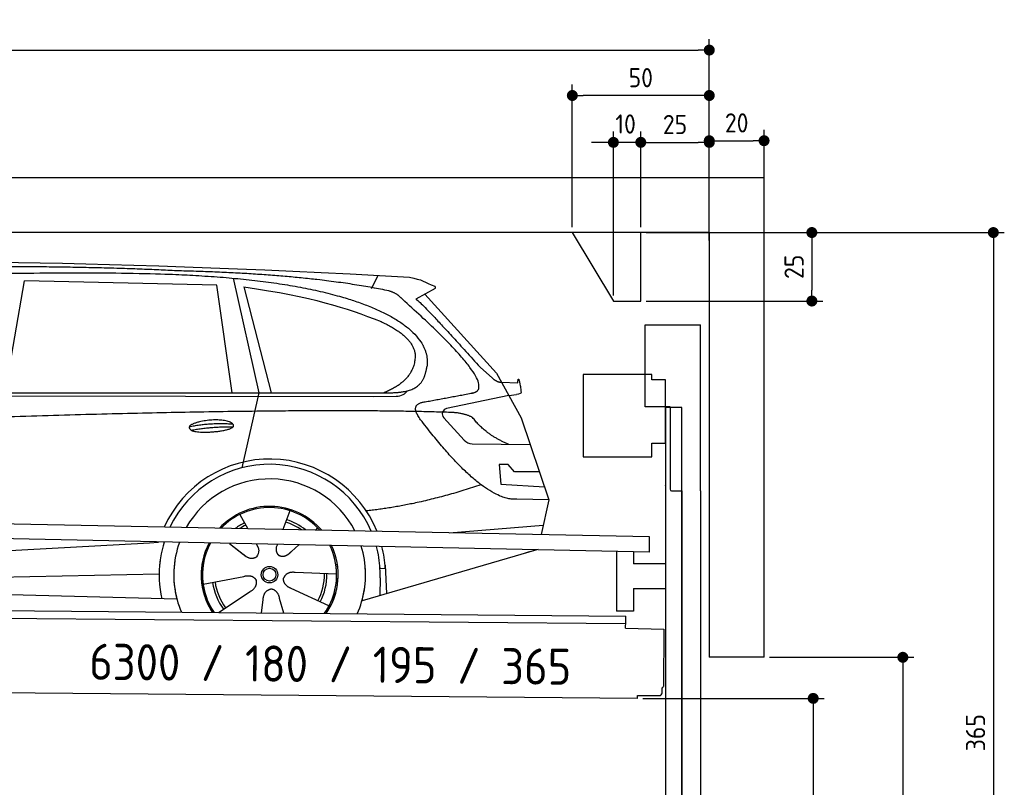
# Model space of a CAD drawing. Header units: millimetres. Extents: x -411 to 6777, y 0 to 6427.
# Tile 6 of 6: x 3183 to 6777, y 3626 to 6427. Entities that reach past the tile are written whole.
import ezdxf

# ---------------------------------------------------------------- set-up
doc = ezdxf.new("R2010")
doc.units = ezdxf.units.MM
doc.layers.add('4', color=3, linetype='Continuous')
for name, color, linetype, lineweight in [('car', 10, 'Continuous', 25), ('Freiraum', 7, 'Continuous', 25), ('Gebäude', 7, 'Continuous', 25), ('Logo', 7, 'Continuous', 25), ('Plattform', 7, 'Continuous', 25), ('Ständer vorne', 7, 'Continuous', 25), ('Tor', 200, 'Continuous', 25)]:
    doc.layers.add(name, color=color, linetype=linetype, lineweight=lineweight)
doc.styles.get("Standard").update_dxf_attribs({"font": 'ISOCP.SHX'})
doc.dimstyles.new('GEN-ISO', dxfattribs={"dimscale": 20, "dimtxt": 3.5, "dimasz": 2, "dimexe": 2, "dimexo": 1, "dimgap": 1.5, "dimtad": 1, "dimdec": 1, "dimlfac": 0.1, "dimdsep": 46, "dimtxsty": 'STANDARD', "dimblk": 'PUNKT', "dimcen": 2, "dimclrd": 256, "dimclre": 256, "dimclrt": 2, "dimadec": 0, "dimazin": 0, "dimtp": 0.1, "dimtm": 0.1, "dimtfac": 0.71, "dimtdec": 1, "dimtmove": 2, "dimatfit": 3, "dimldrblk": 'PUNKT', "dimfxl": 2, "dimtolj": 1, "dimarcsym": 0})

# ---------------------------------------------------------------- blocks, each defined once
blk = doc.blocks.new('PUNKT')
at = {"layer": '4', "color": 0, "linetype": 'ByBlock'}
blk.add_line((-0.5, 0), (-1, 0), dxfattribs=at)
at = {"layer": '4', "color": 0, "linetype": 'ByBlock', "const_width": 0.5}
blk.add_lwpolyline([(-0.25, 0, 1), (0.25, 0, 1)], format="xyb", close=True, dxfattribs=at)
blk = doc.blocks.new('*D146')
at = {"layer": '4', "lineweight": -2, "transparency": 16777216}
for p, q in [((5720, 5650), (6776.9, 5650)), ((6736.9, 5610), (6736.9, 2040)), ((6295.4, 2000), (6776.9, 2000))]:
    blk.add_line(p, q, dxfattribs=at)
at = {"layer": 'Defpoints', "color": 0, "transparency": 16777216}
for p in [(5700, 5650), (6275.4, 2000), (6736.9, 2000)]:
    blk.add_point(p, dxfattribs=at)
at = {"layer": '4', "lineweight": -2, "transparency": 16777216, "xscale": 40, "yscale": 40, "zscale": 40}
for p, rotation in [((6736.9, 5650), 90), ((6736.9, 2000), 270)]:
    blk.add_blockref('PUNKT', p, dxfattribs=dict(at, rotation=rotation))
at = {"layer": '4', "color": 2, "transparency": 16777216, "insert": (6671.9, 3825), "char_height": 70, "attachment_point": 5, "rotation": 90}
blk.add_mtext('365', dxfattribs=at)
blk = doc.blocks.new('*D148')
at = {"layer": '4', "lineweight": -2, "transparency": 16777216}
for p, q in [((5920, 4100), (6446.5, 4100)), ((6406.5, 4060), (6406.5, 2040)), ((6295.4, 2000), (6446.5, 2000))]:
    blk.add_line(p, q, dxfattribs=at)
at = {"layer": 'Defpoints', "color": 0, "transparency": 16777216}
for p in [(5900, 4100), (6275.4, 2000), (6406.5, 2000)]:
    blk.add_point(p, dxfattribs=at)
at = {"layer": '4', "lineweight": -2, "transparency": 16777216, "xscale": 40, "yscale": 40, "zscale": 40}
for p, rotation in [((6406.5, 4100), 90), ((6406.5, 2000), 270)]:
    blk.add_blockref('PUNKT', p, dxfattribs=dict(at, rotation=rotation))
at = {"layer": '4', "color": 2, "transparency": 16777216, "insert": (6341.5, 3050), "char_height": 70, "attachment_point": 5, "rotation": 90}
blk.add_mtext('H2', dxfattribs=at)
blk = doc.blocks.new('*D149')
at = {"layer": '4', "lineweight": -2, "transparency": 16777216}
for p, q in [((200, 5620.9), (200, 6355.8)), ((5700, 5820.9), (5700, 6355.8)), ((240, 6315.8), (5660, 6315.8))]:
    blk.add_line(p, q, dxfattribs=at)
at = {"layer": 'Defpoints', "color": 0, "transparency": 16777216}
for p in [(5700, 6315.8), (5700, 5800.9), (200, 5600.9)]:
    blk.add_point(p, dxfattribs=at)
at = {"layer": '4', "lineweight": -2, "transparency": 16777216, "xscale": 40, "yscale": 40, "zscale": 40, "rotation": 180}
blk.add_blockref('PUNKT', (200, 6315.8), dxfattribs=at)
at = {"layer": '4', "lineweight": -2, "transparency": 16777216, "xscale": 40, "yscale": 40, "zscale": 40}
blk.add_blockref('PUNKT', (5700, 6315.8), dxfattribs=at)
at = {"layer": '4', "color": 2, "transparency": 16777216, "insert": (2950, 6380.8), "char_height": 70, "attachment_point": 5}
blk.add_mtext('550', dxfattribs=at)
blk = doc.blocks.new('*D150')
at = {"layer": '4', "lineweight": -2, "transparency": 16777216}
for p, q in [((5457.5, 3950), (6119.3, 3950)), ((6079.3, 3910), (6079.3, 2040)), ((6099.3, 2000), (6119.3, 2000))]:
    blk.add_line(p, q, dxfattribs=at)
at = {"layer": 'Defpoints', "color": 0, "transparency": 16777216}
for p in [(5437.5, 3950), (6079.3, 2000), (6079.3, 2000)]:
    blk.add_point(p, dxfattribs=at)
at = {"layer": '4', "lineweight": -2, "transparency": 16777216, "xscale": 40, "yscale": 40, "zscale": 40}
for p, rotation in [((6079.3, 3950), 90), ((6079.3, 2000), 270)]:
    blk.add_blockref('PUNKT', p, dxfattribs=dict(at, rotation=rotation))
at = {"layer": '4', "color": 2, "transparency": 16777216, "insert": (6004.7, 2909.2), "char_height": 70, "attachment_point": 5, "rotation": 90}
blk.add_mtext('195', dxfattribs=at)
blk = doc.blocks.new('*D151')
at = {"layer": '4', "lineweight": -2, "transparency": 16777216}
for p, q in [((5450, 5821.3), (5450, 6019.1)), ((5700, 5820.9), (5700, 6019.1)), ((5490, 5979.1), (5660, 5979.1))]:
    blk.add_line(p, q, dxfattribs=at)
at = {"layer": 'Defpoints', "color": 0, "transparency": 16777216}
for p in [(5700, 5979.1), (5450, 5801.3), (5700, 5800.9)]:
    blk.add_point(p, dxfattribs=at)
at = {"layer": '4', "lineweight": -2, "transparency": 16777216, "xscale": 40, "yscale": 40, "zscale": 40, "rotation": 180}
blk.add_blockref('PUNKT', (5450, 5979.1), dxfattribs=at)
at = {"layer": '4', "lineweight": -2, "transparency": 16777216, "xscale": 40, "yscale": 40, "zscale": 40}
blk.add_blockref('PUNKT', (5700, 5979.1), dxfattribs=at)
at = {"layer": '4', "color": 2, "transparency": 16777216, "insert": (5575, 6044.2), "char_height": 70, "attachment_point": 5}
blk.add_mtext('25', dxfattribs=at)
blk = doc.blocks.new('*D152')
at = {"layer": '4', "lineweight": -2, "transparency": 16777216}
for p, q in [((5200, 5670), (5200, 6190.1)), ((5700, 5670), (5700, 6190.1)), ((5660, 6150.1), (5240, 6150.1))]:
    blk.add_line(p, q, dxfattribs=at)
at = {"layer": 'Defpoints', "color": 0, "transparency": 16777216}
for p in [(5200, 6150.1), (5200, 5650), (5700, 5650)]:
    blk.add_point(p, dxfattribs=at)
at = {"layer": '4', "lineweight": -2, "transparency": 16777216, "xscale": 40, "yscale": 40, "zscale": 40, "rotation": 180}
blk.add_blockref('PUNKT', (5200, 6150.1), dxfattribs=at)
at = {"layer": '4', "lineweight": -2, "transparency": 16777216, "xscale": 40, "yscale": 40, "zscale": 40}
blk.add_blockref('PUNKT', (5700, 6150.1), dxfattribs=at)
at = {"layer": '4', "color": 2, "transparency": 16777216, "insert": (5450, 6215.1), "char_height": 70, "attachment_point": 5}
blk.add_mtext('50', dxfattribs=at)
blk = doc.blocks.new('*D153')
at = {"layer": '4', "lineweight": -2, "transparency": 16777216}
for p, q in [((5470, 5650), (6114.4, 5650)), ((6074.4, 5610), (6074.4, 5440)), ((5470, 5400), (6114.4, 5400))]:
    blk.add_line(p, q, dxfattribs=at)
at = {"layer": 'Defpoints', "color": 0, "transparency": 16777216}
for p in [(5450, 5650), (5450, 5400), (6074.4, 5400)]:
    blk.add_point(p, dxfattribs=at)
at = {"layer": '4', "lineweight": -2, "transparency": 16777216, "xscale": 40, "yscale": 40, "zscale": 40}
for p, rotation in [((6074.4, 5650), 90), ((6074.4, 5400), 270)]:
    blk.add_blockref('PUNKT', p, dxfattribs=dict(at, rotation=rotation))
at = {"layer": '4', "color": 2, "transparency": 16777216, "insert": (6009.4, 5525), "char_height": 70, "attachment_point": 5, "rotation": 90}
blk.add_mtext('25', dxfattribs=at)
blk = doc.blocks.new('*D154')
at = {"layer": '4', "lineweight": -2, "transparency": 16777216}
for p, q in [((5350, 5420), (5350, 6019.1)), ((5450, 5670), (5450, 6019.1)), ((5310, 5979.1), (5270, 5979.1)), ((5450, 5979.1), (5350, 5979.1)), ((5490, 5979.1), (5530, 5979.1))]:
    blk.add_line(p, q, dxfattribs=at)
at = {"layer": 'Defpoints', "color": 0, "transparency": 16777216}
for p in [(5350, 5979.1), (5450, 5650), (5350, 5400)]:
    blk.add_point(p, dxfattribs=at)
at = {"layer": '4', "lineweight": -2, "transparency": 16777216, "xscale": 40, "yscale": 40, "zscale": 40}
blk.add_blockref('PUNKT', (5350, 5979.1), dxfattribs=at)
at = {"layer": '4', "lineweight": -2, "transparency": 16777216, "xscale": 40, "yscale": 40, "zscale": 40, "rotation": 180}
blk.add_blockref('PUNKT', (5450, 5979.1), dxfattribs=at)
at = {"layer": '4', "color": 2, "transparency": 16777216, "insert": (5394.7, 6046.1), "char_height": 70, "attachment_point": 5}
blk.add_mtext('10', dxfattribs=at)
blk = doc.blocks.new('Car')
at = {"layer": 'car'}
for p, q in [((3083.2, 5093.1), (3150.2, 5502.9)), ((3851.9, 5493), (3150.2, 5502.9)), ((3912, 5519.5), (4008.7, 5102.1)), ((4417.3, 5486.7), (4441.1, 5534.2)), ((3911.5, 5101.1), (3851.9, 5493)), ((3951.5, 5488.8), (4054.6, 5102.5)), ((4648.8, 5488.1), (4578.8, 5448.9)), ((4612, 5467.5), (4876.4, 5181.6)), ((4816, 5202.7), (4861.7, 5162.8)), ((4876.4, 5181.6), (4967, 5019.4)), ((4894.2, 5149.6), (4954.4, 5147.5)), ((1831.3, 5081), (4483.1, 5106.7)), ((4921.7, 5100.5), (4949.4, 5104.5)), ((1784.4, 5071.7), (4427.6, 5092.7)), ((4008.7, 5102.1), (3950.3, 4827.9)), ((4427.6, 5092.7), (4510.5, 5094.1)), ((4921.7, 5100.5), (4695.3, 5050.6)), ((4684.9, 5017.5), (4760, 4936.3)), ((4967, 5019.4), (5071.3, 4721.8)), ((4789.2, 4923.4), (5000.9, 4922.6)), ((4921.7, 4848.6), (4889, 4848.6)), ((4889, 4848.6), (4895.9, 4777.1)), ((4945.5, 4822.7), (4921.7, 4848.6)), ((5036, 4822.7), (4945.5, 4822.7)), ((4895.9, 4777.1), (5055, 4768.5)), ((5071.3, 4721.8), (4954.4, 4722.2)), ((5071.3, 4721.8), (5044.7, 4593.9)), ((4126.4, 4673), (4101.5, 4604)), ((3944.2, 4657.6), (3973.8, 4605.4)), ((3972.4, 4607.8), (3973.8, 4605.4)), ((4228.5, 4611.2), (4220.8, 4602.8)), ((4708.8, 4597.5), (5051.9, 4628.4)), ((1746.7, 4431.9), (3615.6, 4551.2)), ((3615.6, 4551.2), (3648.1, 4553.2)), ((3907.5, 4551.6), (3959.1, 4511.5)), ((3907.8, 4551.6), (3968.5, 4504.4)), ((4004.8, 4550.5), (4011, 4539.5)), ((4081.9, 4549.6), (4078.2, 4539.2)), ((4160.6, 4548.6), (4133.9, 4524.6)), ((5028.8, 4538.4), (4392.8, 4347)), ((5033.5, 4539.8), (4989.7, 4526.7)), ((4476.7, 4465.2), (4457.4, 4463.9)), ((4475.9, 4477.2), (4482.5, 4374)), ((1766.5, 4380), (3651.9, 4438.6)), ((3812.3, 4401.6), (3960.6, 4431.8)), ((4299.4, 4442.7), (4148.1, 4447.7)), ((4458.2, 4431.4), (4457.1, 4366.4)), ((4272.2, 4326.5), (4134.4, 4389.2)), ((1668, 4381.7), (3717, 4347)), ((3869.5, 4298.9), (3983.9, 4376.5)), ((4107.3, 4299), (4091.9, 4352.5)), ((4026.6, 4299), (4032, 4347.4))]:
    blk.add_line(p, q, dxfattribs=at)
for radius in [30.1, 23.6]:
    blk.add_circle((4054.4, 4438.8), radius, dxfattribs=at)
for centre, radius, start, end in [((4699.6, 5031.1), 20, 102.4358, 222.7473), ((4789.3, 4963.4), 40, 222.7473, 269.7861), ((4054.9, 4438.2), 422.7, 22.5487, 156.2143), ((4054.9, 4438.2), 403.4, 23.7263, 155.0367), ((4054.9, 4438.2), 350, 27.7494, 151.0136), ((4054.9, 4438.2), 250, 41.078, 137.685), ((4054.9, 4438.2), 250, 41.078, 137.685), ((4054.9, 4438.2), 250, 41.078, 137.685), ((4054.4, 4438.8), 245, 41.9641, 136.7989), ((4054.4, 4438.8), 209.6, 51.6404, 73.3995), ((4054.4, 4438.8), 209.6, 116.262, 127.1225), ((4054.4, 4438.8), 200.6, 116.1152, 123.6695), ((4054.4, 4438.8), 200.6, 55.0934, 73.5463), ((4054.4, 4438.8), 245, 41.9641, 44.7348), ((4054.9, 4438.2), 422.7, 164.0109, 164.2126), ((4054.9, 4438.2), 422.7, 164.0109, 164.2126), ((4054.9, 4438.2), 403.4, 163.2593, 179.9464), ((4054.9, 4438.2), 403.4, 163.2593, 179.9464), ((4054.9, 4438.2), 350, 160.7243, 195.1055), ((4054.9, 4438.2), 350, 160.7243, 195.1055), ((4054.9, 4438.2), 250, 152.8016, 213.8648), ((4054.9, 4438.2), 250, 152.8016, 213.4506), ((4054.9, 4438.2), 250, 152.8016, 213.4506), ((4054.4, 4438.8), 245, 152.3519, 188.7348), ((4054.4, 4438.8), 245, 152.3519, 188.7348), ((4054.9, 4438.2), 250, 326.1848, 25.8498), ((4054.9, 4438.2), 250, 326.1848, 25.8498), ((4054.4, 4438.8), 245, 0.9266, 26.2995), ((4054.9, 4438.2), 350, 344.8945, 17.9271), ((4054.9, 4438.2), 350, 344.8945, 17.9271), ((4054.9, 4438.2), 403.4, 3.6504, 15.3921), ((4054.9, 4438.2), 403.4, 3.6504, 15.3921), ((4054.9, 4438.2), 422.7, 3.6504, 14.6404), ((4054.9, 4438.2), 422.7, 3.6504, 14.6404), ((4054.9, 4438.2), 403.4, 173.0827, 193.1146), ((4054.9, 4438.2), 350, 172.1254, 203.4635), ((4054.9, 4438.2), 250, 169.2195, 213.8648), ((4054.4, 4438.8), 245, 169.1336, 214.8006), ((4054.4, 4438.8), 245, 325.2489, 9.5178), ((4054.9, 4438.2), 250, 326.1848, 9.4319), ((4054.9, 4438.2), 350, 336.586, 6.526), ((4054.9, 4438.2), 403.4, 359.0315, 5.5686), ((4054.9, 4438.2), 422.7, 3.6504, 3.7403), ((4054.4, 4438.8), 200.6, 332.1152, 1.5463), ((4054.4, 4438.8), 209.6, 332.262, 1.3995), ((4054.4, 4438.8), 209.6, 188.262, 217.3995), ((4054.4, 4438.8), 200.6, 188.1152, 217.5463)]:
    blk.add_arc(centre, radius, start, end, dxfattribs=at)
for points, degree in [([(2210.1, 5522.9), (2497.2, 5587.1), (3382.3, 5582), (4554.8, 5529.4)], 3), ([(3704.9, 5544.3), (3356.5, 5560.5), (2740.6, 5550.1)], 2), ([(4480.4, 5478.4), (4179.3, 5538.2), (3704.9, 5544.3)], 2), ([(4554.8, 5529.4), (4601.6, 5520.4), (4610.6, 5512.2), (4648, 5496.7)], 3), ([(3951.5, 5488.8), (4206, 5452.2), (4319.5, 5417.6), (4452.8, 5366.1)], 3), ([(4530.1, 5448), (4512, 5469.7), (4480.4, 5478.4)], 2), ([(4648.8, 5488.1), (4650.5, 5489.8), (4651.2, 5492.8), (4650.6, 5495.6), (4648, 5496.7)], 4), ([(4795, 5110), (4884.2, 5138.9), (4530.1, 5448)], 2), ([(4578.8, 5448.9), (4586.6, 5453.3), (4816, 5202.7)], 2), ([(4452.8, 5366.1), (4567.4, 5315.1), (4578.1, 5250.1)], 2), ([(4578.1, 5250.1), (4583.7, 5155.6), (4466.5, 5106.5)], 2), ([(4483.1, 5106.7), (4533.2, 5107.2), (4606.2, 5112.5), (4613.9, 5159.4), (4622.1, 5202.6)], 4), ([(4861.7, 5162.8), (4870, 5155.6), (4883.3, 5148), (4892.3, 5148), (4894.2, 5149.6)], 4), ([(4954.4, 5147.5), (4955.7, 5186.4), (4967, 5112.2)], 2), ([(4510.5, 5094.1), (4529.8, 5094.9), (4544.5, 5104), (4551.7, 5114.3)], 3), ([(4581.7, 5127.2), (4581.8, 5127.3), (4581.8, 5127.3), (4581.9, 5127.3)], 3), ([(4967, 5112.2), (4967.3, 5108.5), (4961.7, 5106.8), (4949.4, 5104.5)], 3), ([(4600.8, 5009.2), (4556.5, 5067.5), (4616.4, 5074.7)], 2), ([(4702.4, 5037), (3825.7, 5057.4), (1393.7, 4922.9)], 2), ([(4790.2, 5019.4), (4752.8, 5037.5), (4702.4, 5037)], 2), ([(4954.4, 4722.2), (4828.8, 4714), (4600.8, 5009.2)], 2), ([(4921.7, 4922.9), (4836, 4958), (4790.2, 5019.4)], 2), ([(3757, 4976.2), (3832.4, 4993.1), (3915.9, 4987.4)], 2), ([(3764.1, 4963.4), (3838.2, 4978), (3916.1, 4977.3)], 2), ([(4822.5, 4773.6), (4597.8, 4696.1), (4405.1, 4674.9)], 2), ([(3959.4, 4511.5), (3982.8, 4489.8), (4006, 4503.4)], 2), ([(3960.6, 4431.8), (3991.3, 4440.8), (4006.1, 4418.4)], 2), ([(4148.1, 4447.7), (4116.3, 4451.4), (4105.5, 4426.8)], 2), ([(4134.4, 4389.2), (4104.3, 4400), (4105.5, 4426.8)], 2), ([(3983.9, 4376.5), (4011.8, 4392.2), (4006.1, 4418.4)], 2), ([(4032, 4347.4), (4033, 4379.4), (4058.9, 4386.5)], 2), ([(4091.9, 4352.5), (4085.6, 4383.8), (4058.9, 4386.5)], 2)]:
    blk.add_open_spline(points, degree=degree, dxfattribs=at)
for points, degree, knots in [([(2379.8, 5510.7), (2406.4, 5513), (2545.8, 5516.1), (3567, 5545.6), (4187.3, 5544.9), (4644.2, 5376.4), (4622.1, 5202.6)], 4, [0.0821318, 0.0821318, 0.0821318, 0.0821318, 0.0821318, 0.258851, 0.508851, 1, 1, 1, 1, 1]), ([(4616.4, 5074.7), (4783, 5107.3), (4785.8, 5107.9), (4794.1, 5109.8), (4795, 5110)], 1, [0.1611508, 0.1611508, 1, 1.0196119, 1.078724, 1.0847856, 1.0847856]), ([(3764.1, 4963.4), (3740.6, 4979.8), (3786, 4995.5), (3868.7, 5015.7), (3961.6, 4982.6), (3899.6, 4958.8), (3790.6, 4951.6), (3769.1, 4960.4), (3764.1, 4963.4)], 5, [0, 0, 0, 0, 0, 0, 0.300106, 0.500106, 0.700106, 1, 1, 1, 1, 1, 1]), ([(4011, 4539.5), (4012.7, 4535.5), (4013.7, 4531.5), (4014, 4527.6), (4014.7, 4519), (4012.1, 4510.9), (4006, 4503.4)], 3, [0.2167758, 0.2167758, 0.2167758, 0.2167758, 0.4600873, 0.4600873, 0.4600873, 1, 1, 1, 1]), ([(4078.2, 4539.2), (4077.6, 4536.1), (4077.4, 4533.1), (4077.5, 4530.1), (4077.9, 4527.3), (4078.7, 4521.6), (4080.7, 4516.2), (4084.3, 4511.7), (4089.3, 4508.8)], 4, [0.3191838, 0.3191838, 0.3191838, 0.3191838, 0.3191838, 0.5438253, 0.5438253, 0.5438253, 0.5438253, 1, 1, 1, 1, 1]), ([(4133.9, 4524.6), (4133.9, 4524.6), (4133.9, 4524.6), (4133.9, 4524.6), (4133.9, 4524.6), (4124.9, 4514.8), (4114.3, 4504.7), (4100.1, 4502.2), (4089.3, 4508.8)], 4, [-0.000003, -0.000003, -0.000003, -0.000003, -0.000003, 0, 0, 0, 0, 1, 1, 1, 1, 1])]:
    blk.add_open_spline(points, degree=degree, knots=knots, dxfattribs=at)
blk = doc.blocks.new('*D160')
at = {"layer": '4', "lineweight": -2, "transparency": 16777216}
for p, q in [((5700, 5620.9), (5700, 6025.1)), ((5900, 5820.8), (5900, 6025.1)), ((5740, 5985.1), (5860, 5985.1))]:
    blk.add_line(p, q, dxfattribs=at)
at = {"layer": 'Defpoints', "color": 0, "transparency": 16777216}
for p in [(5900, 5985.1), (5900, 5800.8), (5700, 5600.9)]:
    blk.add_point(p, dxfattribs=at)
at = {"layer": '4', "lineweight": -2, "transparency": 16777216, "xscale": 40, "yscale": 40, "zscale": 40, "rotation": 180}
blk.add_blockref('PUNKT', (5700, 5985.1), dxfattribs=at)
at = {"layer": '4', "lineweight": -2, "transparency": 16777216, "xscale": 40, "yscale": 40, "zscale": 40}
blk.add_blockref('PUNKT', (5900, 5985.1), dxfattribs=at)
at = {"layer": '4', "color": 2, "transparency": 16777216, "insert": (5800, 6050.1), "char_height": 70, "attachment_point": 5}
blk.add_mtext('20', dxfattribs=at)
blk = doc.blocks.new('Plattform OG 6200 550')
at = {"layer": 'Plattform'}
for p, q in [((5482.3, 4539.6), (348.5, 4642)), ((5481.2, 4483.6), (347.5, 4591)), ((5481.2, 4483.6), (5482.3, 4539.5)), ((5361.5, 4486.1), (5361.5, 4268.3)), ((5423.5, 4484.7), (5423.5, 4440.8)), ((5539.9, 4440.8), (5423.5, 4440.8)), ((5423.5, 4350.8), (5423.5, 4268.3)), ((5423.5, 4350.8), (5539.9, 4350.8)), ((440.2, 4293.6), (5395, 4250.4)), ((446, 4266.5), (5394.8, 4223.4)), ((5423.5, 4268.3), (5361.5, 4268.3)), ((5394.9, 4230.2), (5395, 4245.2)), ((5395, 4245.2), (5395, 4250.4)), ((5394.7, 4206.2), (5394.9, 4230.2)), ((5394.7, 4206.2), (5534.1, 4203)), ((5534.1, 4203), (5532.3, 3994)), ((5437.5, 3950), (372.6, 3994.2)), ((5437.5, 3950), (5437.5, 3960.8)), ((5437.5, 3960.8), (5517.5, 3960.1)), ((5527.6, 3970.1), (5527.8, 3988.2))]:
    blk.add_line(p, q, dxfattribs=at)
for centre, radius, start, end in [((5526.2, 3994.1), 6.08, 284.5689, 358.9086), ((5517.6, 3970.1), 10, 269.5, 359.5)]:
    blk.add_arc(centre, radius, start, end, dxfattribs=at)
blk = doc.blocks.new('Tor 335 bis 365 Gebäude')
at = {"layer": 'Tor'}
for p, q in [((5465.6, 5014.5), (5465.6, 5313)), ((5465.6, 5313), (5668, 5313)), ((5668, 4707.1), (5668, 5313)), ((5557, 5014.5), (5465.6, 5014.5)), ((5557, 5014.5), (5557, 4713)), ((5562, 4707.1), (5600, 4707.1)), ((5600, 4707.1), (5600, 4707)), ((5668, 4707), (5668, 4707.1)), ((5600, 1987), (5668, 1987))]:
    blk.add_line(p, q, dxfattribs=at)
at = {"layer": 'Tor', "lineweight": 25}
blk.add_line((5600, 4707.1), (5600, 1987), dxfattribs=at)
at = {"layer": 'Tor'}
blk.add_lwpolyline([(5668, 4707.1), (5668, 1987)], dxfattribs=at)
blk.add_arc((5563, 4713), 6, 180, 260.4059, dxfattribs=at)
blk = doc.blocks.new('Ständer vorne ab 340')
at = {"layer": 'Ständer vorne'}
for p, q in [((5240, 5132), (5240, 4832)), ((5490, 5132), (5240, 5132)), ((5490, 5112), (5490, 5132)), ((5540, 5112), (5490, 5112)), ((5540, 4882), (5540, 5112)), ((5540.2, 5012), (5539.8, 5012)), ((5540, 5012), (5540, 2000)), ((5600, 5012), (5540, 5012)), ((5600, 1998.7), (5600, 5012)), ((5490, 4832), (5490, 4882)), ((5490, 4882), (5540, 4882)), ((5240, 4832), (5490, 4832)), ((5540, 4727.4), (5540, 4728.4)), ((5511.2, 1995), (5511.2, 1987)), ((5595.1, 1995), (5511.2, 1995)), ((5511.2, 1987), (5600, 1987)), ((5600, 1987), (5600, 1990))]:
    blk.add_line(p, q, dxfattribs=at)
blk = doc.blocks.new('Gebäude_365_GT180')
at = {"layer": 'Freiraum'}
blk.add_lwpolyline([(5200, 5650), (5350, 5400), (5450, 5400), (5450, 5650)], dxfattribs=at)
at = {"layer": 'Gebäude'}
for p, q in [((5900, 5850), (0, 5850)), ((5900, 4100), (5900, 5850)), ((5700, 5650), (200, 5650)), ((5700, 5650), (5700, 4100)), ((5900, 4100), (5700, 4100))]:
    blk.add_line(p, q, dxfattribs=at)

msp = doc.modelspace()

# ---------------------------------------------------------------- block references
msp.add_blockref('Gebäude_365_GT180', (0, 0))
at = {"layer": 'car', "rotation": 359.4752422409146}
msp.add_blockref('Car', (0, 0), dxfattribs=at)
at = {"layer": 'Plattform'}
msp.add_blockref('Plattform OG 6200 550', (0, 0), dxfattribs=at)
at = {"layer": 'Ständer vorne'}
msp.add_blockref('Ständer vorne ab 340', (0, 0), dxfattribs=at)
at = {"layer": 'Tor'}
msp.add_blockref('Tor 335 bis 365 Gebäude', (0, 0), dxfattribs=at)

# ---------------------------------------------------------------- texts
at = {"layer": 'Logo'}
msp.add_text('6300 / 180 / 195 / 365', height=132, rotation=359.37943, dxfattribs=at).set_placement((3436.48, 4018.15))

# ---------------------------------------------------------------- dimensions: what is measured, and where the dimension line sits
at = {"layer": '4'}
for base, p1, p2, override, picture, middle in [((5700, 6315.8), (200, 5600.88), (5700, 5800.88), {"dimtdec": 3, "dimtolj": 0}, '*D149', (2950, 6380.8)), ((5200, 6150.12), (5700, 5650), (5200, 5650), {"dimtdec": 3, "dimtolj": 0}, '*D152', (5450, 6215.12)), ((5700, 5979.15), (5449.99, 5801.29), (5700, 5800.88), {"dimtdec": 3, "dimtolj": 0}, '*D151', (5575, 6044.16)), ((5900, 5985.09), (5700, 5600.88), (5900, 5800.82), {"dimtol": 0, "dimlim": 0, "dimtp": 0.1, "dimtm": 0.1, "dimtfac": 0.71, "dimtdec": 3, "dimtolj": 0, "dimtzin": 8}, '*D160', (5800, 6050.1))]:
    dim = msp.add_linear_dim(base=base, p1=p1, p2=p2, dimstyle='GEN-ISO', override=override, dxfattribs=at)
    dim.commit()
    dim.dimension.update_dxf_attribs({"geometry": picture, "text_midpoint": middle})
dim = msp.add_linear_dim(base=(5350, 5979.15), p1=(5449.99, 5650), p2=(5350, 5400), dimstyle='GEN-ISO', override={"dimtdec": 3, "dimtolj": 0}, dxfattribs=at)
dim.commit()
dim.dimension.update_dxf_attribs({"geometry": '*D154', "text_midpoint": (5394.75, 6046.13), "dimtype": 160})
for base, p1, p2, override, picture, middle in [((6074.39, 5400), (5449.99, 5650), (5450, 5400), {"dimtdec": 3, "dimtolj": 0}, '*D153', (6009.39, 5525)), ((6736.86, 2000), (5700, 5650), (6275.45, 2000), {"dimdec": 0, "dimtdec": 3, "dimtolj": 0}, '*D146', (6671.86, 3825))]:
    dim = msp.add_linear_dim(base=base, p1=p1, p2=p2, angle=90, dimstyle='GEN-ISO', override=override, dxfattribs=at)
    dim.commit()
    dim.dimension.update_dxf_attribs({"geometry": picture, "text_midpoint": middle})
dim = msp.add_linear_dim(base=(6406.55, 2000), p1=(5900, 4100), p2=(6275.45, 2000), angle=90, text='H2', dimstyle='GEN-ISO', override={"dimdec": 0, "dimtdec": 3, "dimtolj": 0}, dxfattribs=at)
dim.commit()
dim.dimension.update_dxf_attribs({"geometry": '*D148', "text_midpoint": (6341.54, 3050)})
dim = msp.add_linear_dim(base=(6079.31, 2000), p1=(5437.5, 3949.97), p2=(6079.31, 2000), angle=90, dimstyle='GEN-ISO', override={"dimtdec": 3, "dimtolj": 0}, dxfattribs=at)
dim.commit()
dim.dimension.update_dxf_attribs({"geometry": '*D150', "text_midpoint": (6004.71, 2909.23), "dimtype": 160})

doc.saveas('drawing.dxf')
